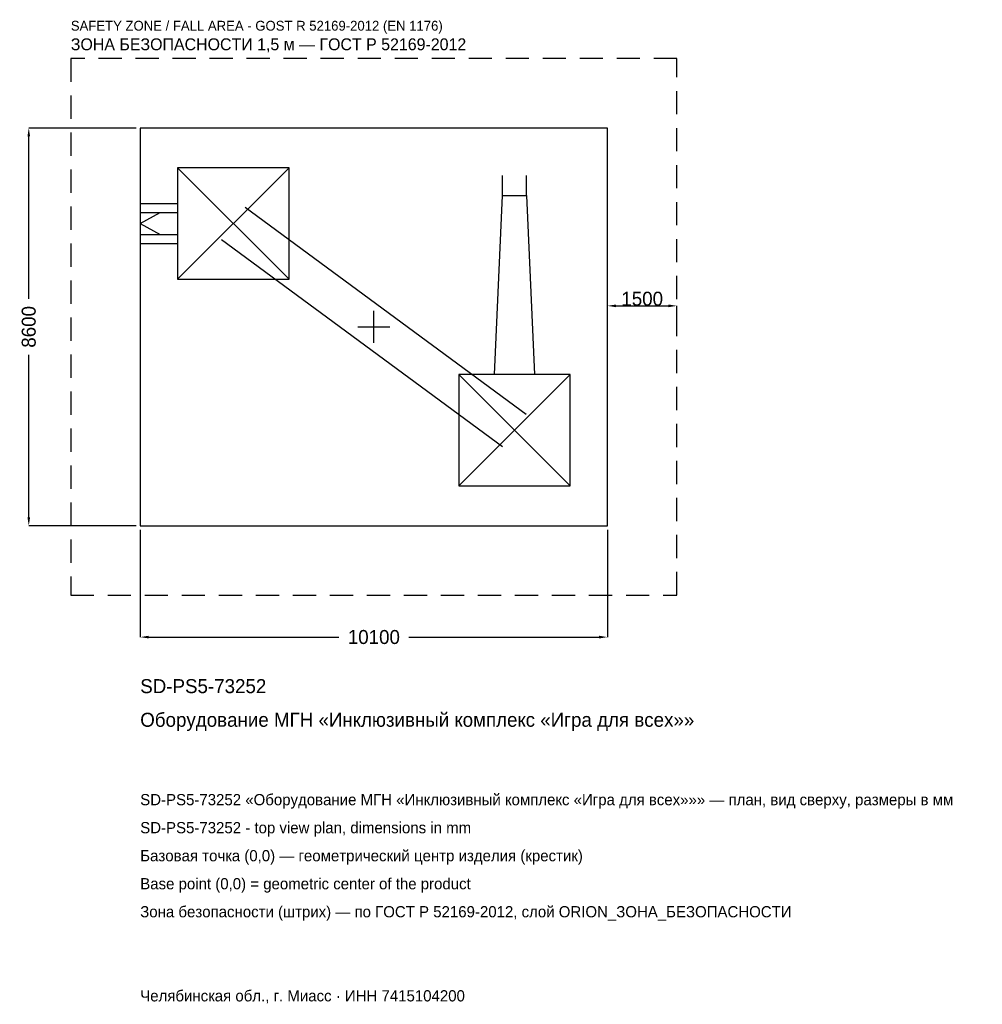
# Model space of a CAD drawing. Header units: metres. Extents: x -7655 to 13151, y -14650 to 6643.
import ezdxf

# ---------------------------------------------------------------- set-up
doc = ezdxf.new("R2010")
doc.units = ezdxf.units.M
doc.linetypes.add('DASHED', pattern=[800, 500, -300])
for name, color, linetype in [('ORION_ДАННЫЕ', 3, 'Continuous'), ('ORION_ЗОНА_БЕЗОПАСНОСТИ', 1, 'Continuous'), ('ORION_КОНТУР', 7, 'Continuous'), ('ORION_РАЗМЕРЫ', 8, 'Continuous')]:
    doc.layers.add(name, color=color, linetype=linetype)
doc.dimstyles.new('ORION', dxfattribs={"dimtxt": 303, "dimasz": 181.8, "dimexe": 1.25, "dimexo": 90.9, "dimtad": 1, "dimdec": 0, "dimcen": 2.5, "dimazin": 3, "dimtfac": 1, "dimtmove": 0, "dimatfit": 3, "dimarcsym": 0})

# ---------------------------------------------------------------- blocks, each defined once
blk = doc.blocks.new('_CLOSEDFILLED')
at = {"color": 0, "linetype": 'BYBLOCK'}
blk.add_solid([(-1, 0.16), (0, 0), (-1, -0.16)], dxfattribs=at)
blk = doc.blocks.new('*D1')
for p, q in [((-5050, -4390.9), (-5050, -6709)), ((5050, -4390.9), (5050, -6709)), ((-4868.2, -6709), (-757.5, -6709)), ((757.5, -6709), (4868.2, -6709))]:
    blk.add_line(p, q)
at = {"layer": 'Defpoints'}
for p in [(-5050, -4300), (5050, -4300), (-5050, -6709)]:
    blk.add_point(p, dxfattribs=at)
at = {"layer": 'ORION_РАЗМЕРЫ', "xscale": 181.79999999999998, "yscale": 181.79999999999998, "rotation": 180}
blk.add_blockref('_CLOSEDFILLED', (-5050, -6709), dxfattribs=at)
at = {"layer": 'ORION_РАЗМЕРЫ', "xscale": 181.79999999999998, "yscale": 181.79999999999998}
blk.add_blockref('_CLOSEDFILLED', (5050, -6709), dxfattribs=at)
at = {"layer": 'ORION_РАЗМЕРЫ', "insert": (0, -6709), "char_height": 303, "attachment_point": 5}
blk.add_mtext('10100', dxfattribs=at)
blk = doc.blocks.new('*D2')
for p, q in [((-5140.9, 4300), (-7459, 4300)), ((-7459, 606), (-7459, 4118.2)), ((-7459, -4118.2), (-7459, -606)), ((-5140.9, -4300), (-7459, -4300))]:
    blk.add_line(p, q)
at = {"layer": 'Defpoints'}
for p in [(-5050, 4300), (-7459, -4300), (-5050, -4300)]:
    blk.add_point(p, dxfattribs=at)
at = {"layer": 'ORION_РАЗМЕРЫ', "xscale": 181.79999999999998, "yscale": 181.79999999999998}
for p, rotation in [((-7459, 4300), 90), ((-7459, -4300), 270)]:
    blk.add_blockref('_CLOSEDFILLED', p, dxfattribs=dict(at, rotation=rotation))
at = {"layer": 'ORION_РАЗМЕРЫ', "insert": (-7459, 0), "char_height": 303, "attachment_point": 5, "rotation": 90}
blk.add_mtext('8600', dxfattribs=at)
blk = doc.blocks.new('ОРИОН SD-PS5-73252 Оборудование МГН Инклюзивный комплекс Игра для всех')
at = {"layer": 'ORION_ЗОНА_БЕЗОПАСНОСТИ', "linetype": 'DASHED'}
blk.add_lwpolyline([(-6550, -5800), (6550, -5800), (6550, 5800), (-6550, 5800)], close=True, dxfattribs=at)
at = {"layer": 'ORION_КОНТУР'}
for p, q in [((-4242, 1032), (-1834, 3440)), ((-4242, 3440), (-1834, 1032)), ((2777.9, 2838), (2777.9, 3271.4)), ((3298.1, 2838), (3298.1, 3271.4)), ((-5050, 2669.4), (-4242, 2669.4)), ((-2781.1, 2585.1), (3294.9, -1886.9)), ((-5050, 2474.4), (-4242, 2474.4)), ((-5050, 2236), (-4616.6, 2474.4)), ((-5050, 2236), (-4616.6, 1997.6)), ((-5050, 1997.6), (-4242, 1997.6)), ((-5050, 1802.6), (-4242, 1802.6)), ((-3294.9, 1886.9), (2781.1, -2585.1)), ((1834, -3440), (4242, -1032)), ((1834, -1032), (4242, -3440))]:
    blk.add_line(p, q, dxfattribs=at)
for points in [[(-5050, -4300), (5050, -4300), (5050, 4300), (-5050, 4300)], [(-4242, 1032), (-1834, 1032), (-1834, 3440), (-4242, 3440)], [(1834, -3440), (4242, -3440), (4242, -1032), (1834, -1032)]]:
    blk.add_lwpolyline(points, close=True, dxfattribs=at)
blk.add_lwpolyline([(2604.6, -1032), (2777.9, 2838), (3298.1, 2838), (3471.4, -1032)], dxfattribs=at)
at = {"layer": 'ORION_РАЗМЕРЫ'}
for p, q in [((0, -344), (0, 344)), ((-344, 0), (344, 0))]:
    blk.add_line(p, q, dxfattribs=at)
at = {"layer": 'ORION_ДАННЫЕ'}
for tag, p in [('АРТИКУЛ', (-5050, -7921)), ('НАИМЕНОВАНИЕ', (-5050, -8648.2))]:
    blk.add_attdef(tag, p, '', height=303, dxfattribs=at)
at = {"layer": 'ORION_ДАННЫЕ', "flags": 1}
for tag, p in [('ПРОИЗВОДИТЕЛЬ', (-5050, -9375.4)), ('ТЕЛЕФОН', (-5050, -10102.6)), ('САЙТ', (-5050, -11557)), ('АДРЕС', (-5050, -12284.2)), ('РЕКВИЗИТЫ', (-5050, -13011.4)), ('ГАБАРИТЫ', (-5050, -13738.6)), ('ЗОНА_БЕЗОПАСНОСТИ', (-5050, -14465.8))]:
    blk.add_attdef(tag, p, '', height=303, dxfattribs=at)
at = {"layer": 'ORION_ЗОНА_БЕЗОПАСНОСТИ', "color": 1}
for s, height, p in [('SAFETY ZONE / FALL AREA - GOST R 52169-2012 (EN 1176)', 212.1, (-6550, 6406)), ('ЗОНА БЕЗОПАСНОСТИ 1,5 м — ГОСТ Р 52169-2012', 257.55, (-6550, 5981.8))]:
    blk.add_text(s, height=height, dxfattribs=at).set_placement(p)
at = {"layer": 'ORION_РАЗМЕРЫ'}
dim = blk.add_linear_dim(base=(-7459, -4300), p1=(-5050, -4300), p2=(-5050, 4300), angle=90, dimstyle='ORION', dxfattribs=at)
dim.commit()
dim.dimension.update_dxf_attribs({"geometry": '*D2', "text_midpoint": (-7459, 0)})
blk.add_linear_dim(base=(5050, 454.5), p1=(5050, 0), p2=(6550, 0), dimstyle='ORION', dxfattribs=at).render()
dim = blk.add_linear_dim(base=(-5050, -6709), p1=(-5050, -4300), p2=(5050, -4300), dimstyle='ORION', dxfattribs=at)
dim.commit()
dim.dimension.update_dxf_attribs({"geometry": '*D1', "text_midpoint": (0, -6709)})

msp = doc.modelspace()

# ---------------------------------------------------------------- block references
msp.add_blockref('ОРИОН SD-PS5-73252 Оборудование МГН Инклюзивный комплекс Игра для всех', (0, 0)).add_auto_attribs({'АРТИКУЛ': 'SD-PS5-73252', 'НАИМЕНОВАНИЕ': 'Оборудование МГН «Инклюзивный комплекс «Игра для всех»»'})

# ---------------------------------------------------------------- texts
at = {"layer": 'ORION_ДАННЫЕ', "color": 3}
for s, p in [('SD-PS5-73252 «Оборудование МГН «Инклюзивный комплекс «Игра для всех»»» — план, вид сверху, размеры в мм', (-5050, -10345)), ('SD-PS5-73252 - top view plan, dimensions in mm', (-5050, -10951)), ('Челябинская обл., г. Миасс · ИНН 7415104200', (-5050, -14587))]:
    msp.add_text(s, height=242.4, dxfattribs=at).set_placement(p)
at = {"layer": 'ORION_ДАННЫЕ', "color": 7}
for s, p in [('Базовая точка (0,0) — геометрический центр изделия (крестик)', (-5050, -11557)), ('Base point (0,0) = geometric center of the product', (-5050, -12163))]:
    msp.add_text(s, height=242.4, dxfattribs=at).set_placement(p)
at = {"layer": 'ORION_ДАННЫЕ', "color": 1}
msp.add_text('Зона безопасности (штрих) — по ГОСТ Р 52169-2012, слой ORION_ЗОНА_БЕЗОПАСНОСТИ', height=242.4, dxfattribs=at).set_placement((-5050, -12769))

doc.saveas('drawing.dxf')
